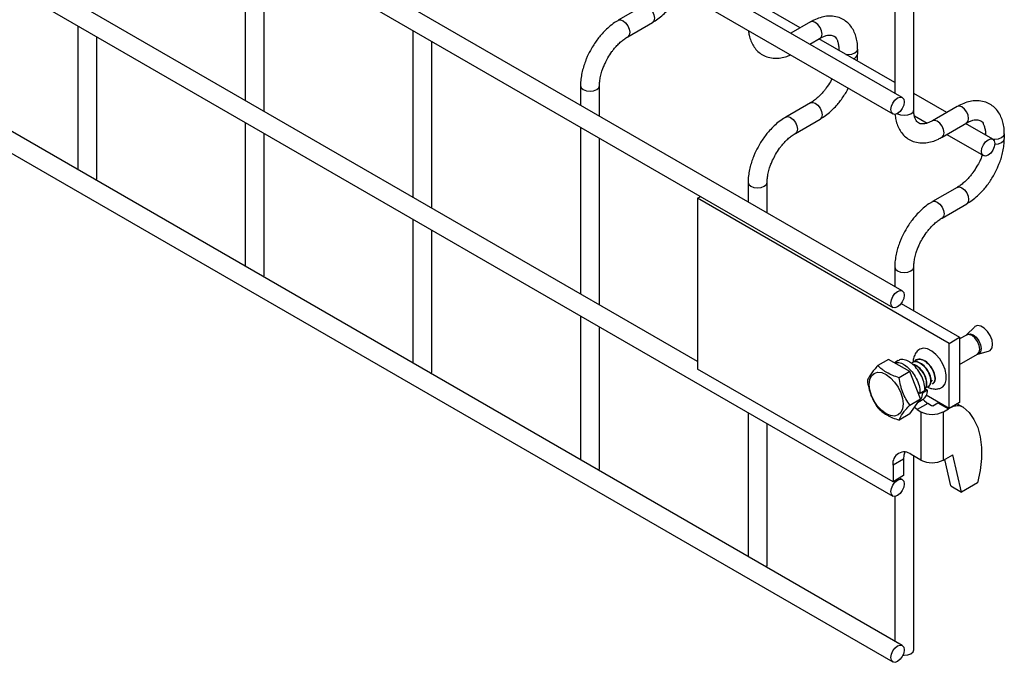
# Model space of a CAD drawing. Header units: inches. Extents: x 0.3 to 14.8, y 0.3 to 11.3.
# Tile 7 of 11: x 9.6 to 10.6, y 4.5 to 5.2. Entities that reach past the tile are written whole.
import ezdxf

# ---------------------------------------------------------------- set-up
doc = ezdxf.new("R2010")
doc.units = ezdxf.units.IN
doc.header["$MEASUREMENT"] = 0

msp = doc.modelspace()

# ---------------------------------------------------------------- linework, layer by layer
for p, q in [((10.5189, 5.0923), (10.5189, 6.3553)), ((10.5068, 5.1053), (8.5703, 6.2233)), ((8.5603, 6.206), (10.4968, 5.088)), ((10.5068, 4.9012), (8.5703, 6.0191)), ((8.5603, 6.0018), (10.4968, 4.8838)), ((8.5603, 5.8028), (10.4968, 4.6848)), ((10.291, 4.8267), (8.7733, 5.7029)), ((10.5068, 4.5271), (8.5703, 5.6451)), ((8.5603, 5.6277), (10.4968, 4.5098)), ((10.4989, 5.2917), (10.4989, 5.1099)), ((9.8139, 5.2781), (9.8139, 5.1022)), ((9.8339, 5.0906), (9.8339, 5.2666)), ((10.2333, 5.2018), (10.2073, 5.1868)), ((10.399, 5.1787), (10.3642, 5.1988)), ((10.2173, 5.1695), (10.2433, 5.1845)), ((10.4101, 5.1851), (10.3894, 5.1731)), ((9.6371, 5.1811), (9.6371, 5.0292)), ((9.9907, 5.1761), (9.9907, 5.0001)), ((9.6571, 5.02), (9.6571, 5.1696)), ((10.0107, 4.9886), (10.0107, 5.1645)), ((10.4094, 5.1616), (10.4201, 5.1678)), ((10.4989, 5.121), (10.419, 5.1671)), ((10.4398, 5.1564), (10.4398, 5.1551)), ((10.4398, 5.1564), (10.4401, 5.155)), ((10.4598, 5.1512), (10.4598, 5.1564)), ((10.4326, 5.1251), (10.431, 5.122)), ((10.1675, 5.1177), (10.1675, 5.0971)), ((10.1875, 5.0855), (10.1875, 5.1177)), ((10.4101, 5.0997), (10.3841, 5.0847)), ((10.5537, 5.0894), (10.5189, 5.1095)), ((10.5648, 5.0958), (10.5388, 5.0808)), ((9.8139, 5.0791), (9.8139, 4.9271)), ((10.3941, 5.0674), (10.4201, 5.0824)), ((10.5196, 5.086), (10.533, 5.0782)), ((10.1675, 5.074), (10.1675, 4.8981)), ((10.5488, 5.0635), (10.5748, 5.0785)), ((10.6024, 5.0613), (10.5737, 5.0778)), ((9.8339, 4.918), (9.8339, 5.0675)), ((10.1875, 4.8865), (10.1875, 5.0625)), ((10.5537, 5.0663), (10.5924, 5.044)), ((10.5945, 5.0671), (10.5945, 5.0659)), ((10.5945, 5.0671), (10.5948, 5.0657)), ((10.6145, 5.0619), (10.6145, 5.0671)), ((9.6565, 5.018), (9.6571, 5.02)), ((10.3442, 5.0157), (10.3442, 4.995)), ((10.3642, 4.9835), (10.3642, 5.0157)), ((10.5648, 5.0105), (10.5388, 4.9954)), ((10.291, 4.999), (10.2942, 5.0008)), ((10.291, 4.999), (10.291, 4.8188)), ((10.5562, 4.8459), (10.291, 4.999)), ((10.5488, 4.9781), (10.5748, 4.9931)), ((9.9907, 4.977), (9.9907, 4.8251)), ((10.0107, 4.8159), (10.0107, 4.9655)), ((10.4989, 4.9264), (10.4989, 4.9057)), ((10.5189, 4.8802), (10.5189, 4.9264)), ((9.8333, 4.9159), (9.8339, 4.918)), ((10.5057, 4.8879), (10.5673, 4.8523)), ((10.1675, 4.875), (10.1675, 4.723)), ((10.1875, 4.7139), (10.1875, 4.8634)), ((10.5829, 4.8631), (10.5747, 4.8549)), ((10.5562, 4.8459), (10.5673, 4.8523)), ((10.5745, 4.8547), (10.5673, 4.8505)), ((10.5673, 4.8523), (10.5673, 4.7834)), ((10.5747, 4.8549), (10.5745, 4.8547)), ((10.5562, 4.777), (10.5562, 4.8459)), ((10.5673, 4.8235), (10.5862, 4.8344)), ((10.5865, 4.8345), (10.5977, 4.8375)), ((10.4924, 4.829), (10.4812, 4.8225)), ((10.5148, 4.8161), (10.4924, 4.829)), ((10.5025, 4.8277), (10.4986, 4.8255)), ((10.01, 4.8139), (10.0107, 4.8159)), ((10.4971, 4.6999), (10.291, 4.8188)), ((10.5148, 4.8161), (10.5035, 4.8096)), ((10.5259, 4.7874), (10.5148, 4.8161)), ((10.5307, 4.7982), (10.5335, 4.7964)), ((10.5256, 4.793), (10.5232, 4.7944)), ((10.5309, 4.7961), (10.5256, 4.793)), ((10.5272, 4.794), (10.5282, 4.7933)), ((10.5335, 4.7964), (10.5282, 4.7933)), ((10.5562, 4.777), (10.5319, 4.7911)), ((10.5147, 4.7808), (10.5259, 4.7874)), ((10.5148, 4.7715), (10.5259, 4.7874)), ((10.5226, 4.776), (10.5196, 4.7783)), ((10.5337, 4.7824), (10.5226, 4.776)), ((10.5231, 4.7834), (10.5282, 4.7863)), ((10.5376, 4.7801), (10.5337, 4.7824)), ((10.5391, 4.7801), (10.5445, 4.7832)), ((10.5445, 4.7832), (10.545, 4.7835)), ((10.5445, 4.7832), (10.5556, 4.7769)), ((10.5673, 4.7834), (10.5562, 4.777)), ((10.5649, 4.7821), (10.5709, 4.7786)), ((10.3442, 4.7729), (10.3442, 4.621)), ((10.5148, 4.7715), (10.5035, 4.765)), ((10.5226, 4.776), (10.5265, 4.7738)), ((10.5265, 4.7738), (10.5265, 4.7227)), ((10.5502, 4.7738), (10.5556, 4.7769)), ((10.5502, 4.7227), (10.5502, 4.7738)), ((10.5556, 4.7769), (10.556, 4.7771)), ((10.3642, 4.6118), (10.3642, 4.7614)), ((10.5265, 4.7227), (10.5163, 4.7286)), ((10.5189, 4.5225), (10.5189, 4.7271)), ((10.5502, 4.7227), (10.56, 4.7284)), ((10.5693, 4.689), (10.56, 4.7284)), ((10.5081, 4.7238), (10.4971, 4.7175)), ((10.4971, 4.7175), (10.4971, 4.6999)), ((10.5081, 4.7238), (10.5081, 4.7063)), ((10.5582, 4.6954), (10.5516, 4.7235)), ((10.1868, 4.7118), (10.1875, 4.7139)), ((10.5081, 4.7063), (10.4971, 4.6999)), ((10.5068, 4.7021), (10.5039, 4.7038)), ((10.5582, 4.6954), (10.5693, 4.689)), ((10.5861, 4.6987), (10.5693, 4.689)), ((10.4989, 4.6844), (10.4989, 4.5317)), ((10.3636, 4.6098), (10.3642, 4.6118))]:
    msp.add_line(p, q)
at = {"flags": 128}
for points in [[(10.2333, 5.2018), (10.2356, 5.2022), (10.2383, 5.2013), (10.241, 5.1991), (10.2433, 5.196), (10.2448, 5.1925), (10.2454, 5.1891), (10.2448, 5.1862), (10.2434, 5.1845)], [(10.2073, 5.1868), (10.2073, 5.1868), (10.2096, 5.1872), (10.2123, 5.1863), (10.215, 5.1841), (10.2173, 5.181), (10.2189, 5.1775), (10.2194, 5.1741)], [(10.4201, 5.1678), (10.4201, 5.1678), (10.4216, 5.1695), (10.4222, 5.1723), (10.4216, 5.1758), (10.4201, 5.1793), (10.4178, 5.1824), (10.4151, 5.1846), (10.4124, 5.1855), (10.4101, 5.1851)], [(10.2194, 5.1741), (10.2189, 5.1712), (10.2173, 5.1695), (10.2173, 5.1695)], [(10.4473, 5.1508), (10.4498, 5.1506), (10.4536, 5.151), (10.4569, 5.1523), (10.459, 5.1542), (10.4598, 5.1563)], [(10.1675, 5.1178), (10.1675, 5.1177), (10.1682, 5.1155), (10.1704, 5.1137)], [(10.1704, 5.1137), (10.1736, 5.1124), (10.1775, 5.112), (10.1813, 5.1124), (10.1845, 5.1137), (10.1867, 5.1155), (10.1875, 5.1177), (10.1875, 5.1178)], [(10.4101, 5.0998), (10.4124, 5.1002), (10.4151, 5.0993), (10.4178, 5.0971), (10.4201, 5.094), (10.4216, 5.0904), (10.4222, 5.087), (10.4216, 5.0842), (10.4201, 5.0825)], [(10.5089, 5.1007), (10.5084, 5.0973), (10.5068, 5.0938), (10.5046, 5.0907), (10.5018, 5.0885), (10.4991, 5.0875), (10.4968, 5.088), (10.4953, 5.0897), (10.4948, 5.0926), (10.4953, 5.096), (10.4968, 5.0995), (10.4991, 5.1026), (10.5018, 5.1048), (10.5046, 5.1058), (10.5068, 5.1053), (10.5084, 5.1035), (10.5089, 5.1007)], [(10.5016, 5.0883), (10.5018, 5.0882), (10.5051, 5.0869), (10.5089, 5.0865), (10.5127, 5.0869), (10.516, 5.0882), (10.5182, 5.09), (10.5189, 5.0923)], [(10.5748, 5.0785), (10.5748, 5.0785), (10.5763, 5.0802), (10.5768, 5.083), (10.5763, 5.0865), (10.5748, 5.09), (10.5725, 5.0931), (10.5698, 5.0953), (10.5671, 5.0962), (10.5648, 5.0958)], [(10.3841, 5.0847), (10.3841, 5.0847), (10.3864, 5.0852), (10.3891, 5.0842), (10.3918, 5.0821), (10.3941, 5.079), (10.3956, 5.0754), (10.3962, 5.072)], [(10.5488, 5.0635), (10.5503, 5.0652), (10.5509, 5.068), (10.5503, 5.0715), (10.5488, 5.075), (10.5465, 5.0781), (10.5438, 5.0803), (10.5411, 5.0812), (10.5388, 5.0808)], [(10.3962, 5.072), (10.3956, 5.0692), (10.3941, 5.0674), (10.3941, 5.0674)], [(10.6045, 5.0567), (10.6039, 5.0533), (10.6024, 5.0497), (10.6001, 5.0466), (10.5974, 5.0445), (10.5947, 5.0435), (10.5924, 5.044), (10.5909, 5.0457), (10.5903, 5.0485), (10.5909, 5.052), (10.5924, 5.0555), (10.5947, 5.0586), (10.5974, 5.0608), (10.6001, 5.0617), (10.6024, 5.0613), (10.6039, 5.0595), (10.6045, 5.0567)], [(10.602, 5.0615), (10.6045, 5.0613), (10.6083, 5.0618), (10.6115, 5.063), (10.6137, 5.0649), (10.6145, 5.0671)], [(10.6044, 5.0561), (10.6045, 5.0561), (10.6083, 5.0565), (10.6115, 5.0578), (10.6137, 5.0597), (10.6145, 5.0618)], [(10.3442, 5.0157), (10.3442, 5.0157), (10.345, 5.0135), (10.3472, 5.0116)], [(10.3472, 5.0116), (10.3504, 5.0104), (10.3542, 5.0099), (10.3581, 5.0104), (10.3613, 5.0116), (10.3635, 5.0135), (10.3642, 5.0157), (10.3642, 5.0157)], [(10.5648, 5.0105), (10.5671, 5.0109), (10.5698, 5.01), (10.5725, 5.0078), (10.5748, 5.0047), (10.5763, 5.0011), (10.5768, 4.9977), (10.5763, 4.9949), (10.5748, 4.9932)], [(10.5387, 4.9954), (10.5388, 4.9954), (10.5411, 4.9959), (10.5438, 4.995), (10.5465, 4.9928), (10.5488, 4.9897), (10.5503, 4.9861), (10.5509, 4.9827)], [(10.5509, 4.9827), (10.5503, 4.9799), (10.5488, 4.9781), (10.5488, 4.9781)], [(10.4989, 4.9264), (10.4989, 4.9264), (10.4997, 4.9242), (10.5018, 4.9223)], [(10.5018, 4.9223), (10.5051, 4.9211), (10.5089, 4.9206), (10.5127, 4.9211), (10.516, 4.9223), (10.5182, 4.9242), (10.5189, 4.9264), (10.5189, 4.9264)], [(10.5089, 4.8966), (10.5084, 4.8932), (10.5068, 4.8896), (10.5046, 4.8865), (10.5018, 4.8843), (10.4991, 4.8834), (10.4968, 4.8838), (10.4953, 4.8856), (10.4948, 4.8884), (10.4953, 4.8919), (10.4968, 4.8954), (10.4991, 4.8985), (10.5018, 4.9007), (10.5046, 4.9016), (10.5068, 4.9012), (10.5084, 4.8994), (10.5089, 4.8966)], [(10.5977, 4.8375), (10.5996, 4.8384), (10.6015, 4.841), (10.6021, 4.8449), (10.6015, 4.8494), (10.5996, 4.8542), (10.5968, 4.8585), (10.5933, 4.862), (10.5896, 4.8641), (10.5862, 4.8646), (10.5834, 4.8635), (10.5829, 4.8631)], [(10.5886, 4.8398), (10.588, 4.8438), (10.5862, 4.8479), (10.5835, 4.8516), (10.5804, 4.8541), (10.5772, 4.8552), (10.5745, 4.8547)], [(10.5747, 4.8549), (10.5756, 4.8555), (10.5783, 4.8561), (10.5815, 4.855), (10.5848, 4.8524), (10.5875, 4.8487), (10.5893, 4.8445), (10.59, 4.8404), (10.5893, 4.837), (10.5875, 4.8349), (10.5865, 4.8345)], [(10.5465, 4.7983), (10.5496, 4.7999), (10.552, 4.803), (10.5532, 4.8073), (10.5532, 4.8125), (10.552, 4.8182), (10.5496, 4.824), (10.5463, 4.8295), (10.5423, 4.8342), (10.5379, 4.8378), (10.5334, 4.8401), (10.5291, 4.8408), (10.5254, 4.8399), (10.5234, 4.8385)], [(10.5862, 4.8344), (10.5862, 4.8344), (10.588, 4.8365), (10.5886, 4.8398)], [(10.4898, 4.813), (10.4944, 4.8096), (10.4988, 4.805), (10.5025, 4.7996), (10.5053, 4.7937), (10.5071, 4.7876), (10.5077, 4.7819), (10.5071, 4.7769), (10.5053, 4.7729), (10.5025, 4.7703), (10.4988, 4.7691), (10.4944, 4.7696), (10.4898, 4.7716), (10.4852, 4.7749), (10.4808, 4.7795), (10.4771, 4.7849), (10.4743, 4.7909), (10.4725, 4.7969), (10.4719, 4.8026), (10.4725, 4.8076), (10.4743, 4.8116), (10.4771, 4.8142), (10.4808, 4.8154), (10.4852, 4.815), (10.4898, 4.813)], [(10.5381, 4.807), (10.5379, 4.8067), (10.5371, 4.8053)], [(10.5287, 4.787), (10.5303, 4.7851), (10.5337, 4.7824)], [(10.5709, 4.7786), (10.5773, 4.7729), (10.5824, 4.7657), (10.5864, 4.757), (10.5891, 4.7471), (10.5904, 4.7361), (10.5903, 4.7243), (10.5889, 4.7117), (10.5861, 4.6987)], [(10.5094, 4.7311), (10.5085, 4.728), (10.5081, 4.7238)], [(10.5089, 4.6976), (10.5084, 4.6941), (10.5068, 4.6906), (10.5046, 4.6875), (10.5018, 4.6853), (10.4991, 4.6844), (10.4968, 4.6848), (10.4953, 4.6866), (10.4948, 4.6894), (10.4953, 4.6928), (10.4968, 4.6964), (10.4991, 4.6995), (10.5018, 4.7016), (10.5046, 4.7026), (10.5068, 4.7021), (10.5084, 4.7004), (10.5089, 4.6976)], [(10.5089, 4.5225), (10.5084, 4.5191), (10.5068, 4.5155), (10.5046, 4.5125), (10.5018, 4.5103), (10.4991, 4.5093), (10.4968, 4.5098), (10.4953, 4.5115), (10.4948, 4.5143), (10.4953, 4.5178), (10.4968, 4.5213), (10.4991, 4.5244), (10.5018, 4.5266), (10.5046, 4.5275), (10.5068, 4.5271), (10.5084, 4.5253), (10.5089, 4.5225)], [(10.5075, 4.5168), (10.5089, 4.5167), (10.5127, 4.5172), (10.516, 4.5184), (10.5182, 4.5203), (10.5189, 4.5225)]]:
    msp.add_lwpolyline(points, dxfattribs=at)
for centre, radius, start, end in [((10.4536, 5.1524), 0.00626, 283.628, 348.6097), ((10.5383, 4.7817), 0.00173, 242.6097, 297.3903), ((10.5649, 4.7657), 0.0142, 65.0242, 117.6649), ((10.5383, 4.7966), 0.0257, 242.6097, 297.3903), ((10.5088, 4.7194), 0.0119, 50.7967, 189.214), ((10.5383, 4.7456), 0.0257, 242.6097, 297.3903)]:
    msp.add_arc(centre, radius, start, end)
for points, knots in [([(10.2433, 5.1846), (10.2442, 5.1851), (10.2472, 5.1867), (10.2519, 5.1903), (10.2571, 5.195), (10.2614, 5.1997), (10.2652, 5.2043), (10.2684, 5.209), (10.2712, 5.2133), (10.2726, 5.2161), (10.2731, 5.2171)], [0, 0, 0, 0, 0.078783, 0.251746, 0.412369, 0.558749, 0.672317, 0.802128, 0.925319, 1, 1, 1, 1]), ([(10.2073, 5.1867), (10.2065, 5.1862), (10.2036, 5.1847), (10.199, 5.1811), (10.1937, 5.1764), (10.1893, 5.1717), (10.1855, 5.167), (10.1822, 5.1623), (10.1801, 5.1589), (10.179, 5.1571)], [0, 0, 0, 0, 0.077868, 0.264827, 0.439016, 0.599002, 0.720999, 0.859309, 1, 1, 1, 1]), ([(10.4597, 5.1563), (10.4597, 5.1578), (10.4597, 5.1615), (10.4588, 5.1671), (10.457, 5.173), (10.4543, 5.1784), (10.4506, 5.1831), (10.4459, 5.187), (10.4401, 5.1899), (10.4336, 5.1912), (10.4269, 5.1912), (10.4203, 5.1897), (10.4146, 5.1876), (10.4113, 5.1857), (10.4101, 5.1849)], [0, 0, 0, 0, 0.055865, 0.138843, 0.222804, 0.307378, 0.392659, 0.479758, 0.571085, 0.670191, 0.761466, 0.854847, 0.948408, 1, 1, 1, 1]), ([(10.3446, 5.1759), (10.3448, 5.1742), (10.3453, 5.1704), (10.347, 5.165), (10.3497, 5.1596), (10.3534, 5.1548), (10.3581, 5.1509), (10.3639, 5.148), (10.3703, 5.1466), (10.377, 5.1467), (10.3832, 5.1478), (10.3872, 5.1495), (10.389, 5.1502)], [0, 0, 0, 0, 0.075647, 0.173758, 0.272589, 0.372235, 0.473958, 0.580532, 0.696076, 0.802651, 0.911721, 1, 1, 1, 1]), ([(10.1963, 5.1471), (10.1977, 5.1494), (10.1997, 5.1525), (10.2029, 5.1568), (10.2058, 5.1601), (10.2094, 5.1637), (10.2131, 5.1667), (10.2158, 5.1686), (10.2172, 5.1693), (10.2173, 5.1694)], [0, 0, 0, 0, 0.23328, 0.328157, 0.483522, 0.641597, 0.807416, 0.976098, 1, 1, 1, 1]), ([(10.4201, 5.1677), (10.4211, 5.1683), (10.4234, 5.1696), (10.4267, 5.1707), (10.4296, 5.1712), (10.4321, 5.1711), (10.4342, 5.1705), (10.4358, 5.1695), (10.4374, 5.1676), (10.4387, 5.1648), (10.4395, 5.1611), (10.4399, 5.1582), (10.4398, 5.1565), (10.4398, 5.1564)], [0, 0, 0, 0, 0.076773, 0.165115, 0.255001, 0.349054, 0.454297, 0.590828, 0.696678, 0.797649, 0.896959, 0.995305, 1, 1, 1, 1]), ([(10.179, 5.1571), (10.1775, 5.1543), (10.1753, 5.1503), (10.1728, 5.1442), (10.1709, 5.1389), (10.1692, 5.1327), (10.168, 5.1263), (10.1674, 5.1213), (10.1675, 5.1185), (10.1675, 5.1178)], [0, 0, 0, 0, 0.221259, 0.311471, 0.460146, 0.612921, 0.775414, 0.943548, 1, 1, 1, 1]), ([(10.1875, 5.1178), (10.1875, 5.1192), (10.1876, 5.1223), (10.1885, 5.1275), (10.1898, 5.1325), (10.1915, 5.1371), (10.1935, 5.1419), (10.1953, 5.1452), (10.1963, 5.1471)], [0, 0, 0, 0, 0.171458, 0.354441, 0.535588, 0.66869, 0.807037, 1, 1, 1, 1]), ([(10.4593, 5.1439), (10.4595, 5.1457), (10.4598, 5.1481), (10.4597, 5.1505), (10.4597, 5.1511)], [0, 0, 0, 0, 0.713841, 1, 1, 1, 1]), ([(10.431, 5.122), (10.4296, 5.1197), (10.4276, 5.1166), (10.4244, 5.1123), (10.4215, 5.109), (10.418, 5.1055), (10.4143, 5.1025), (10.4116, 5.1005), (10.4103, 5.0999), (10.4101, 5.0998)], [0, 0, 0, 0, 0.233892, 0.329016, 0.484774, 0.643228, 0.809419, 0.978457, 1, 1, 1, 1]), ([(10.4201, 5.0826), (10.421, 5.0831), (10.424, 5.0847), (10.4286, 5.0883), (10.4339, 5.093), (10.4382, 5.0976), (10.4419, 5.1023), (10.4452, 5.107), (10.448, 5.1113), (10.4494, 5.1141), (10.4499, 5.1151)], [0, 0, 0, 0, 0.078783, 0.251746, 0.412369, 0.558749, 0.672317, 0.802128, 0.925319, 1, 1, 1, 1]), ([(10.6144, 5.0671), (10.6144, 5.0685), (10.6144, 5.0722), (10.6135, 5.0778), (10.6117, 5.0837), (10.609, 5.0891), (10.6053, 5.0938), (10.6006, 5.0977), (10.5948, 5.1006), (10.5883, 5.1019), (10.5816, 5.1019), (10.575, 5.1004), (10.5693, 5.0983), (10.566, 5.0964), (10.5648, 5.0957)], [0, 0, 0, 0, 0.055865, 0.138843, 0.222804, 0.307378, 0.392659, 0.479758, 0.571085, 0.670191, 0.761466, 0.854847, 0.948408, 1, 1, 1, 1]), ([(10.5388, 5.0808), (10.5377, 5.0802), (10.5354, 5.079), (10.5322, 5.0779), (10.5292, 5.0773), (10.5267, 5.0774), (10.5246, 5.078), (10.523, 5.079), (10.5214, 5.0809), (10.5201, 5.0836), (10.5192, 5.0873), (10.5188, 5.0903), (10.5189, 5.0921), (10.5189, 5.0923)], [0, 0, 0, 0, 0.07542, 0.163587, 0.253265, 0.347005, 0.451641, 0.586522, 0.69288, 0.793779, 0.892942, 0.991151, 1, 1, 1, 1]), ([(10.3841, 5.0846), (10.3833, 5.0842), (10.3804, 5.0826), (10.3757, 5.0791), (10.3705, 5.0743), (10.3661, 5.0697), (10.3623, 5.065), (10.3589, 5.0603), (10.3568, 5.0568), (10.3558, 5.0551)], [0, 0, 0, 0, 0.077868, 0.264827, 0.439016, 0.599002, 0.720999, 0.859309, 1, 1, 1, 1]), ([(10.4991, 5.0876), (10.4994, 5.0856), (10.4999, 5.0815), (10.5017, 5.0757), (10.5044, 5.0703), (10.508, 5.0655), (10.5128, 5.0616), (10.5185, 5.0587), (10.525, 5.0573), (10.5317, 5.0573), (10.5383, 5.0587), (10.5441, 5.0608), (10.5475, 5.0628), (10.5488, 5.0636)], [0, 0, 0, 0, 0.083147, 0.172229, 0.261965, 0.352441, 0.444803, 0.541569, 0.64648, 0.743247, 0.84228, 0.941583, 1, 1, 1, 1]), ([(10.5748, 5.0784), (10.5758, 5.079), (10.5781, 5.0803), (10.5813, 5.0814), (10.5843, 5.0819), (10.5868, 5.0818), (10.5888, 5.0812), (10.5905, 5.0802), (10.592, 5.0783), (10.5933, 5.0755), (10.5942, 5.0718), (10.5946, 5.0689), (10.5945, 5.0672), (10.5944, 5.0671)], [0, 0, 0, 0, 0.076773, 0.165115, 0.255001, 0.349054, 0.454297, 0.590828, 0.696678, 0.797649, 0.896959, 0.995305, 1, 1, 1, 1]), ([(10.3731, 5.0451), (10.3745, 5.0473), (10.3764, 5.0505), (10.3797, 5.0547), (10.3826, 5.0581), (10.3861, 5.0616), (10.3898, 5.0646), (10.3926, 5.0666), (10.3939, 5.0673), (10.3941, 5.0674)], [0, 0, 0, 0, 0.23328, 0.328157, 0.483522, 0.641597, 0.807416, 0.976098, 1, 1, 1, 1]), ([(10.603, 5.0227), (10.6045, 5.0255), (10.6066, 5.0295), (10.6092, 5.0356), (10.6111, 5.0408), (10.6128, 5.047), (10.6139, 5.0534), (10.6145, 5.0584), (10.6144, 5.0612), (10.6144, 5.0618)], [0, 0, 0, 0, 0.221773, 0.312195, 0.461215, 0.614339, 0.777201, 0.945717, 1, 1, 1, 1]), ([(10.3558, 5.0551), (10.3543, 5.0522), (10.3521, 5.0482), (10.3495, 5.0421), (10.3477, 5.0369), (10.3459, 5.0307), (10.3448, 5.0243), (10.3442, 5.0192), (10.3443, 5.0164), (10.3443, 5.0157)], [0, 0, 0, 0, 0.221259, 0.311471, 0.460146, 0.612921, 0.775414, 0.943548, 1, 1, 1, 1]), ([(10.3643, 5.0157), (10.3643, 5.0172), (10.3644, 5.0202), (10.3653, 5.0254), (10.3666, 5.0305), (10.3683, 5.0351), (10.3703, 5.0398), (10.3721, 5.0431), (10.3731, 5.0451)], [0, 0, 0, 0, 0.171458, 0.354441, 0.535588, 0.66869, 0.807037, 1, 1, 1, 1]), ([(10.5912, 5.0447), (10.5909, 5.044), (10.5902, 5.0418), (10.5884, 5.0378), (10.5866, 5.0345), (10.5856, 5.0327)], [0, 0, 0, 0, 0.177508, 0.528704, 1, 1, 1, 1]), ([(10.5856, 5.0327), (10.5843, 5.0304), (10.5823, 5.0273), (10.5791, 5.0231), (10.5762, 5.0197), (10.5727, 5.0162), (10.569, 5.0132), (10.5663, 5.0113), (10.5649, 5.0106), (10.5648, 5.0105)], [0, 0, 0, 0, 0.233892, 0.329016, 0.484774, 0.643228, 0.809419, 0.978457, 1, 1, 1, 1]), ([(10.5748, 4.9933), (10.5757, 4.9938), (10.5786, 4.9954), (10.5833, 4.999), (10.5885, 5.0037), (10.5929, 5.0083), (10.5966, 5.013), (10.5999, 5.0176), (10.602, 5.021), (10.603, 5.0227)], [0, 0, 0, 0, 0.085142, 0.2720635, 0.4456505, 0.6038442, 0.7265782, 0.8668662, 1, 1, 1, 1]), ([(10.5388, 4.9953), (10.5379, 4.9949), (10.535, 4.9933), (10.5304, 4.9898), (10.5251, 4.985), (10.5208, 4.9804), (10.517, 4.9757), (10.5136, 4.971), (10.5115, 4.9675), (10.5105, 4.9658)], [0, 0, 0, 0, 0.0778684, 0.2648274, 0.4390165, 0.5990017, 0.7209993, 0.8593087, 1, 1, 1, 1]), ([(10.5278, 4.9558), (10.5292, 4.958), (10.5311, 4.9612), (10.5344, 4.9654), (10.5373, 4.9688), (10.5408, 4.9723), (10.5445, 4.9754), (10.5472, 4.9773), (10.5486, 4.978), (10.5488, 4.9781)], [0, 0, 0, 0, 0.23328, 0.328157, 0.483522, 0.641597, 0.807416, 0.976098, 1, 1, 1, 1]), ([(10.5105, 4.9658), (10.5089, 4.9629), (10.5068, 4.9589), (10.5042, 4.9528), (10.5023, 4.9476), (10.5006, 4.9414), (10.4995, 4.935), (10.4989, 4.9299), (10.499, 4.9271), (10.499, 4.9264)], [0, 0, 0, 0, 0.221259, 0.311471, 0.460146, 0.612921, 0.775414, 0.943548, 1, 1, 1, 1]), ([(10.5189, 4.9264), (10.519, 4.9279), (10.5191, 4.931), (10.52, 4.9361), (10.5213, 4.9412), (10.5229, 4.9458), (10.5249, 4.9505), (10.5267, 4.9538), (10.5278, 4.9558)], [0, 0, 0, 0, 0.171458, 0.354441, 0.535588, 0.66869, 0.807037, 1, 1, 1, 1]), ([(10.5236, 4.8383), (10.523, 4.8378), (10.5211, 4.8362), (10.5193, 4.8324), (10.5182, 4.8287), (10.5182, 4.8265), (10.5182, 4.8259)], [0, 0, 0, 0, 0.171466, 0.520362, 0.87793, 1, 1, 1, 1]), ([(10.5389, 4.8034), (10.5398, 4.804), (10.5417, 4.8054), (10.542, 4.8108), (10.5398, 4.8175), (10.5354, 4.824), (10.5298, 4.8282), (10.5247, 4.8297), (10.5226, 4.8284), (10.5218, 4.8279)], [0, 0, 0, 0, 0.124777, 0.280555, 0.437979, 0.5933, 0.749978, 0.906656, 1, 1, 1, 1]), ([(10.5862, 4.8344), (10.5863, 4.8344), (10.5863, 4.8345), (10.5864, 4.8345), (10.5864, 4.8345)], [0, 0, 0, 0, 0.364677, 1, 1, 1, 1]), ([(10.4812, 4.8225), (10.4783, 4.8193), (10.4758, 4.8163), (10.4734, 4.8129), (10.473, 4.8123), (10.4722, 4.811), (10.4718, 4.8104), (10.4709, 4.8087), (10.4704, 4.8076), (10.47, 4.8066)], [0, 0, 0, 0, 0.5, 0.5, 0.625, 0.625, 0.75, 0.75, 1, 1, 1, 1]), ([(10.5035, 4.8096), (10.4988, 4.8111), (10.4944, 4.8129), (10.4897, 4.8156), (10.4888, 4.8162), (10.487, 4.8174), (10.4862, 4.818), (10.4839, 4.8198), (10.4825, 4.8211), (10.4812, 4.8225)], [0, 0, 0, 0, 0.5, 0.5, 0.625, 0.625, 0.75, 0.75, 1, 1, 1, 1]), ([(10.4992, 4.8251), (10.5, 4.8254), (10.5024, 4.8262), (10.506, 4.8249), (10.5103, 4.8226), (10.5147, 4.8191), (10.5197, 4.8127), (10.5235, 4.8053), (10.5254, 4.7984), (10.5255, 4.7946), (10.5256, 4.793)], [0, 0, 0, 0, 0.088424, 0.241189, 0.28865, 0.441412, 0.594177, 0.746948, 0.899713, 1, 1, 1, 1]), ([(10.5309, 4.7961), (10.5308, 4.7985), (10.5305, 4.8032), (10.5276, 4.811), (10.5234, 4.8181), (10.5187, 4.8233), (10.5137, 4.827), (10.5087, 4.8289), (10.5046, 4.8291), (10.503, 4.8278), (10.5026, 4.8275)], [0, 0, 0, 0, 0.143203, 0.28641, 0.429622, 0.572829, 0.666843, 0.810047, 0.953255, 1, 1, 1, 1]), ([(10.5317, 4.8002), (10.5326, 4.8001), (10.5351, 4.8), (10.5371, 4.8035), (10.5371, 4.8093), (10.5344, 4.8162), (10.5296, 4.8223), (10.524, 4.826), (10.5193, 4.827), (10.5176, 4.8256), (10.5171, 4.8252)], [0, 0, 0, 0, 0.091081, 0.23357, 0.374825, 0.517992, 0.659662, 0.801332, 0.944499, 1, 1, 1, 1]), ([(10.5347, 4.8006), (10.5356, 4.8015), (10.5375, 4.8035), (10.5373, 4.8096), (10.5347, 4.8164), (10.5299, 4.8225), (10.5243, 4.8262), (10.5196, 4.8272), (10.5179, 4.8257), (10.5174, 4.8253)], [0, 0, 0, 0, 0.1559926, 0.3114358, 0.4689838, 0.6248841, 0.7807844, 0.9383324, 1, 1, 1, 1]), ([(10.5298, 4.7981), (10.5301, 4.7981), (10.5317, 4.7984), (10.5328, 4.8021), (10.5323, 4.8081), (10.5291, 4.8151), (10.5242, 4.8205), (10.52, 4.8235), (10.5183, 4.8234), (10.5182, 4.8234)], [0, 0, 0, 0, 0.037305, 0.229411, 0.418951, 0.610147, 0.801343, 0.990883, 1, 1, 1, 1]), ([(10.5301, 4.7983), (10.5304, 4.7983), (10.532, 4.7986), (10.5331, 4.8023), (10.5326, 4.8083), (10.5294, 4.8152), (10.5245, 4.8207), (10.5203, 4.8237), (10.5185, 4.8236), (10.5184, 4.8236)], [0, 0, 0, 0, 0.036499, 0.228187, 0.417315, 0.608094, 0.798874, 0.988001, 1, 1, 1, 1]), ([(10.5386, 4.8032), (10.5395, 4.8038), (10.5414, 4.8052), (10.5417, 4.8107), (10.5395, 4.8174), (10.5351, 4.8238), (10.5294, 4.8282), (10.524, 4.8293), (10.5204, 4.8284), (10.5197, 4.8265), (10.5196, 4.8263)], [0, 0, 0, 0, 0.115921, 0.2599556, 0.4055125, 0.5491248, 0.6939917, 0.8388586, 0.9824708, 1, 1, 1, 1]), ([(10.5147, 4.7808), (10.5118, 4.7849), (10.5093, 4.7893), (10.5069, 4.7954), (10.5064, 4.7967), (10.5057, 4.7992), (10.5053, 4.8005), (10.5044, 4.8043), (10.5039, 4.807), (10.5035, 4.8096)], [0, 0, 0, 0, 0.5, 0.5, 0.625, 0.625, 0.75, 0.75, 1, 1, 1, 1]), ([(10.47, 4.8066), (10.4708, 4.8013), (10.472, 4.7962), (10.4743, 4.79), (10.4748, 4.7888), (10.4759, 4.7865), (10.4765, 4.7854), (10.4784, 4.782), (10.4797, 4.7799), (10.4812, 4.7779)], [0, 0, 0, 0, 0.5, 0.5, 0.625, 0.625, 0.75, 0.75, 1, 1, 1, 1]), ([(10.532, 4.8007), (10.5327, 4.8003), (10.5346, 4.7991), (10.5382, 4.798), (10.5424, 4.7974), (10.5451, 4.7981), (10.5464, 4.7983)], [0, 0, 0, 0, 0.1628264, 0.4510425, 0.7481307, 1, 1, 1, 1]), ([(10.5282, 4.7933), (10.5278, 4.7913), (10.527, 4.7873), (10.5248, 4.784), (10.523, 4.7834), (10.5228, 4.7834)], [0, 0, 0, 0, 0.467145, 0.934302, 1, 1, 1, 1]), ([(10.528, 4.7865), (10.529, 4.7871), (10.5313, 4.7885), (10.533, 4.7923), (10.5334, 4.7954), (10.5335, 4.7964)], [0, 0, 0, 0, 0.314208, 0.780651, 1, 1, 1, 1]), ([(10.4812, 4.7779), (10.4838, 4.7751), (10.4868, 4.7726), (10.4915, 4.7699), (10.4925, 4.7693), (10.4946, 4.7683), (10.4956, 4.7679), (10.4989, 4.7665), (10.5011, 4.7657), (10.5035, 4.765)], [0, 0, 0, 0, 0.5, 0.5, 0.625, 0.625, 0.75, 0.75, 1, 1, 1, 1]), ([(10.5035, 4.765), (10.5043, 4.7669), (10.5054, 4.7692), (10.5078, 4.7726), (10.5083, 4.7733), (10.5094, 4.7747), (10.51, 4.7754), (10.5119, 4.7777), (10.5132, 4.7792), (10.5147, 4.7808)], [0, 0, 0, 0, 0.5, 0.5, 0.625, 0.625, 0.75, 0.75, 1, 1, 1, 1])]:
    msp.add_open_spline(points, degree=3, knots=knots)

doc.saveas('drawing.dxf')
